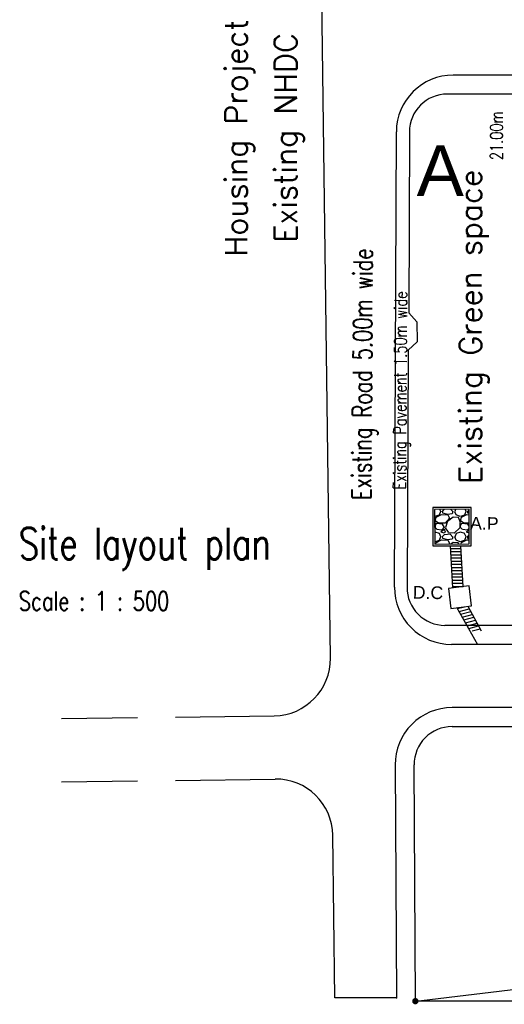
# Model space of a CAD drawing. Header units: millimetres. Extents: x 301 to 1479, y 491 to 1341.
# Tile 1 of 256: x 301 to 340, y 499 to 577. Entities that reach past the tile are written whole.
import ezdxf
from ezdxf.enums import TextEntityAlignment as Align

# ---------------------------------------------------------------- set-up
doc = ezdxf.new("R2010")
doc.units = ezdxf.units.MM
doc.header["$LTSCALE"] = 1.5
doc.header["$MEASUREMENT"] = 0
for name, color, linetype in [('BORDER', 5, 'Continuous'), ('boundary', 3, 'Continuous'), ('Ele', 8, 'Continuous'), ('ROAD', 8, 'Continuous'), ('TEXT', 7, 'Continuous')]:
    doc.layers.add(name, color=color, linetype=linetype)
doc.styles.add('Arial', font='arial.ttf', dxfattribs={"height": 2.5})
doc.styles.add('RS2', font='romans.shx', dxfattribs={"width": 0.75, "height": 1})
doc.styles.add('RS25', font='romans.shx', dxfattribs={"width": 0.75, "height": 1})
doc.styles.add('RS250', font='romans.shx', dxfattribs={"width": 0.75, "height": 10})
doc.styles.add('RS3', font='romans.shx', dxfattribs={"width": 0.75, "height": 1.5})
doc.styles.add('RS5', font='romans.shx', dxfattribs={"width": 0.75, "height": 2.5})
doc.styles.add('StyleArial', font='arial.ttf', dxfattribs={"height": 0.00125})
doc.dimstyles.new('BAM500', dxfattribs={"dimscale": 0.5, "dimtxt": 1, "dimasz": 1, "dimexe": 1, "dimexo": 1, "dimgap": 1, "dimtad": 1, "dimdec": 3, "dimzin": 0, "dimdsep": 46, "dimtxsty": 'RS25', "dimblk1": 'DOT', "dimblk2": 'DOT', "dimsah": 1, "dimcen": 3, "dimdle": 1.25, "dimse1": 1, "dimse2": 1, "dimclrd": 6, "dimclre": 6, "dimclrt": 7, "dimaunit": 1, "dimadec": 0, "dimazin": 0, "dimtfac": 0.75, "dimtdec": 3, "dimtmove": 0, "dimatfit": 3, "dimldrblk": 'DOT', "dimfxl": 1, "dimtvp": 1.5, "dimtolj": 1, "dimtzin": 0, "dimarcsym": 0})

# ---------------------------------------------------------------- blocks, each defined once
blk = doc.blocks.new('_DOT')
at = {"color": 0, "linetype": 'ByBlock'}
blk.add_line((-0.5, 0), (-1, 0), dxfattribs=at)
at = {"color": 0, "linetype": 'ByBlock', "const_width": 0.5}
blk.add_lwpolyline([(-0.25, 0, 1), (0.25, 0, 1)], format="xyb", close=True, dxfattribs=at)
blk = doc.blocks.new('*D7')
at = {"layer": 'BORDER', "color": 6, "lineweight": -2, "transparency": 16777216}
blk.add_line((333.01, 499.128), (492.912, 518.063), dxfattribs=at)
at = {"layer": 'DEFPOINTS', "color": 0, "transparency": 16777216}
for p in [(493.409, 518.122), (493.409, 518.122), (332.514, 499.069)]:
    blk.add_point(p, dxfattribs=at)
at = {"layer": 'BORDER', "color": 6, "lineweight": -2, "transparency": 16777216, "xscale": 0.5, "yscale": 0.5, "zscale": 0.5}
for p, rotation in [((493.409, 518.122), 6.753374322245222), ((332.514, 499.069), 186.7533743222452)]:
    blk.add_blockref('_DOT', p, dxfattribs=dict(at, rotation=rotation))
at = {"layer": 'BORDER', "color": 7, "transparency": 16777216, "insert": (412.844, 509.588), "char_height": 1, "attachment_point": 5, "rotation": 6.75337, "style": 'RS25'}
blk.add_mtext('\\A1;Built', dxfattribs=at)

msp = doc.modelspace()

# ---------------------------------------------------------------- hatches: boundary and pattern name
at = {"layer": 'Ele'}
h = msp.add_hatch(dxfattribs=at)
h.set_pattern_fill('GRAVEL', color=256, scale=2, style=0)
h.set_pattern_definition([(48.0128, (856.61654, 931.74764), (15.999996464, 18.000002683), [0.269072, -26.638176]), (4.9697, (856.796545, 931.94764), (-24.000002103, -1.999982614), [0.461736, -45.71185]), (312.5104, (857.25654, 931.98764), (-19.999981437, 22.000017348), [0.325576, -32.232064]), (87.2737, (858.03654, 932.48764), (-1.999992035, -40.00000059), [0.420476, -41.627116]), (112.8337, (858.05654, 932.90764), (10.000019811, -23.999992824), [0.41231, -40.818746]), (177.2737, (857.89654, 933.28764), (40.00000059, -1.999992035), [0.420476, -41.627116]), (217.6942, (857.476545, 933.30764), (26.000014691, 19.99998081), [0.556058, -55.049698]), (252.2553, (857.036545, 932.96764), (-14.000021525, -43.9999924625), [0.524976, -51.972642]), (301.4296, (856.87654, 932.46764), (16.000016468, -25.999990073), [0.4219, -41.768146]), (355.2364, (857.09654, 932.10764), (-22.000001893, 1.999983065), [0.481664, -23.601526]), (42.3974, (857.576545, 932.06764), (24.000014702, 21.999984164), [0.622896, -61.66675]), (318.8141, (856.05654, 932.50764), (14.000005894, -11.999994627), [0.212602, -21.047688]), (351.4692, (856.21654, 932.36764), (-25.99999657, 4.00001582), [0.404474, -40.043022]), (45, (856.6165, 932.3076), (2e-16, 2.0000006), [0.282842, -2.545584]), (23.1986, (856.75654, 932.06764), (-9.99999946, -4.00000265), [0.152316, -15.07923]), (111.8014, (856.89654, 932.12764), (1.99999982, -6.00000055), [0.215406, -10.554924]), (210.9638, (856.81654, 932.32764), (-5.99999604, -4.00000497), [0.349858, -11.312046]), (341.5651, (856.51654, 932.14764), (-4.00000087, 1.9999968), [0.252982, -6.071574]), (196.3895, (858.05654, 932.12764), (-20.000004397, -5.99998542), [0.3544, -35.08569]), (250.3462, (857.71654, 932.02764), (7.999990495, 22.00000427), [0.297322, -29.434816]), (113.1986, (856.51654, 931.74764), (4.00000265, -9.99999946), [0.30463, -14.926916]), (163.6105, (856.39654, 932.02764), (20.000004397, -5.99998542), [0.3544, -35.08569]), (159.444, (858.05654, 933.36764), (10.00000369, -3.99999199), [0.34176, -16.746248]), (114.7751, (857.73654, 933.48764), (9.999984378, -22.000006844), [0.286356, -28.349286]), (246.8014, (856.49654, 933.74764), (-4.00000265, -9.99999946), [0.30463, -14.926916]), (197.354, (856.37654, 933.46764), (26.000004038, 7.999989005), [0.335262, -33.190848]), (249.444, (857.47654, 933.74764), (3.99999199, 10.00000369), [0.17088, -16.917128]), (281.3099, (856.61654, 933.74764), (1.99999526, -8.0000015), [0.10198, -10.096058]), (345.9638, (856.63654, 933.64764), (-6.0000011, 1.9999961), [0.41231, -7.8339]), (6.009, (857.03654, 933.54764), (-19.999999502, -1.999998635), [0.3821, -37.827846]), (123.6901, (856.81654, 932.50764), (2.00000267, -3.9999991), [0.288444, -6.922658]), (173.1572, (856.656545, 932.74764), (-33.999998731, 4.000015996), [0.503588, -49.855126]), (240.9454, (856.15654, 932.80764), (8.000000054, 14.00000077), [0.205912, -20.385348]), (270, (856.0565, 932.6276), (2, -2), [0.12, -1.88]), (300.2564, (857.07654, 933.48764), (-7.999989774, 14.000004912), [0.277848, -27.50704]), (228.0128, (857.21654, 933.24764), (-15.999996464, -18.000002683), [0.538144, -26.369104]), (180, (856.8565, 932.8476), (-2, -2), [0.52, -1.48]), (145.3048, (856.33654, 932.84764), (19.999988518, -14.00001722), [0.316228, -31.306548]), (74.0546, (856.07654, 933.02764), (1.99999978, 8.00000025), [0.291204, -14.269016]), (27.646, (856.156545, 933.30764), (37.999991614, 20.000015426), [0.47413, -46.938948]), (355.4261, (856.576545, 933.52764), (26.000001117, -1.999989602), [0.501598, -49.658148])])
h.paths.add_polyline_path([(334.0475, 535.2004), (336.7775, 535.2076), (336.7703, 537.9442), (334.0403, 537.937)])
at = {"layer": 'Ele', "linetype": 'Continuous'}
h = msp.add_hatch(dxfattribs=at)
h.set_pattern_fill('ANSI31', color=256, scale=2, angle=135, style=0)
h.set_pattern_definition([(360, (400.20032, 635.85623), (6e-17, 0.25), [])])
h.paths.add_polyline_path([(335.491, 531.7374), (336.2852, 531.8361), (336.1011, 535.0558), (335.3014, 535.0537)])
h = msp.add_hatch(dxfattribs=at)
h.set_pattern_fill('ANSI31', color=256, scale=2, angle=150, style=0)
h.set_pattern_definition([(15, (400.20032, 635.85623), (-0.06470476, 0.24148146), [])])
h.paths.add_polyline_path([(336.8379, 528.3383), (337.73, 528.3381), (336.6628, 530.2792), (335.7968, 530.1716)])

# ---------------------------------------------------------------- linework, layer by layer
at = {"layer": 'boundary'}
msp.add_line((493.1485, 499.069), (332.5136, 499.069), dxfattribs=at)
at = {"layer": 'Ele', "linetype": 'Continuous'}
for p, q in [((335.491, 531.7374), (335.3014, 535.0537)), ((336.2852, 531.8361), (336.1011, 535.0558))]:
    msp.add_line(p, q, dxfattribs=at)
for points in [[(333.8979, 535.05), (336.9279, 535.058), (336.9199, 538.0946), (333.8899, 538.0866), (333.8979, 535.05)], [(335.3235, 530.1128), (336.9547, 530.3155), (336.7585, 531.8949), (335.1272, 531.6922), (335.3235, 530.1128)], [(337.4643, 527.2351), (335.7968, 530.1716)], [(336.6604, 530.2984), (337.73, 528.3381)], [(336.6628, 530.2792), (337.73, 528.3381)]]:
    msp.add_lwpolyline(points, dxfattribs=at)
msp.add_lwpolyline([(334.0475, 535.2004), (336.7775, 535.2076), (336.7703, 537.9442), (334.0403, 537.937)], close=True, dxfattribs=at)
at = {"layer": 'ROAD'}
for p, q in [((325.8012, 526.1832), (324.982, 588.6779)), ((489.8337, 572.269), (335.5118, 572.269)), ((489.8337, 570.769), (335.0411, 570.769)), ((330.865, 531.7874), (331.0119, 567.7874)), ((332.0411, 567.7774), (332.0008, 553.4634)), ((332.0008, 553.4634), (332.6331, 552.7561)), ((332.6331, 552.7561), (332.6579, 551.1901)), ((332.6579, 551.1901), (331.9365, 550.53)), ((331.9365, 550.53), (331.8553, 531.782)), ((489.9814, 528.769), (334.8552, 528.769)), ((489.9814, 527.269), (335.365, 527.269)), ((490.063, 522.269), (335.414, 522.269)), ((304.5438, 521.4042), (310.5437, 521.4829)), ((313.5437, 521.5222), (321.3605, 521.6246)), ((335.414, 520.769), (490.4295, 520.769)), ((330.9141, 517.745), (331.0122, 499.3312)), ((332.5136, 499.069), (332.4141, 517.753)), ((304.5463, 516.4038), (310.5463, 516.4825)), ((313.5462, 516.5218), (321.4261, 516.6251)), ((326.1531, 499.3287), (325.9846, 512.1844)), ((331.0122, 499.3312), (326.1531, 499.3287))]:
    msp.add_line(p, q, dxfattribs=at)
for centre, radius, start, end in [((335.5118, 567.769), 4.5, 90, 179.766256), ((335.0411, 567.769), 3, 90, 179.838935), ((335.365, 531.769), 4.5, 179.766256, 270), ((334.8552, 531.769), 3, 179.751622, 270), ((321.3016, 526.1243), 4.5, 270.750936, 0.750936), ((335.414, 517.769), 4.5, 90, 180.305315), ((335.414, 517.769), 3, 90, 180.305315), ((321.485, 512.1255), 4.5, 0.750936, 90.750936)]:
    msp.add_arc(centre, radius, start, end, dxfattribs=at)
at = {"layer": 'ROAD', "linetype": 'Continuous'}
msp.add_point((331.0122, 499.3312), dxfattribs=at)

# ---------------------------------------------------------------- texts
at = {"layer": 'TEXT', "style": 'RS250'}
for s, p in [('Housing Project', (318.5964, 567.3023)), ('Existing NHDC', (322.5046, 567.3023))]:
    msp.add_text(s, height=1.75, rotation=90, dxfattribs=at).set_placement(p, align=Align.MIDDLE)
at = {"layer": 'TEXT', "style": 'RS2', "width": 0.75}
for s, rotation, p in [('21.00m', 89.94887, (339.4275, 565.5519)), ('Existing Pavement 1.50m wide', 89.640359, (331.7704, 539.512))]:
    msp.add_text(s, height=1, rotation=rotation, dxfattribs=at).set_placement(p)
at = {"layer": 'TEXT', "linetype": 'Continuous', "style": 'StyleArial'}
msp.add_text('A', height=4, dxfattribs=at).set_placement((334.4817, 564.7177), align=Align.MIDDLE_CENTER)
at = {"layer": 'TEXT', "style": 'RS250'}
msp.add_text('Existing Green space', height=1.75, rotation=90, dxfattribs=at).set_placement((337.7483, 539.9586))
at = {"layer": 'TEXT', "linetype": 'Continuous', "style": 'RS3', "width": 0.75}
msp.add_text('Existing Road 5.00m wide ', height=1.5, rotation=89.629924, dxfattribs=at).set_placement((328.3275, 549.0081), align=Align.MIDDLE_CENTER)
at = {"layer": 'TEXT', "linetype": 'Continuous', "width": 0.75}
for s, height, style, p in [('Site layout plan', 2.5, 'RS5', (301.1542, 533.9899)), ('Scale : 1 : 500', 1.5, 'RS3', (301.1542, 529.9422))]:
    msp.add_text(s, height=height, dxfattribs=dict(at, style=style)).set_placement(p)
at = {"layer": 'TEXT', "color": 255, "ltscale": 50, "char_height": 1, "width": 17.139336, "attachment_point": 9, "rotation": 358.841857, "style": 'Arial'}
for s, insert in [('{\\C0;A.P}', (339.0887, 536.3107)), ('{\\C0;D.C}', (334.7076, 530.8273))]:
    msp.add_mtext(s, dxfattribs=dict(at, insert=insert))

# ---------------------------------------------------------------- dimensions: what is measured, and where the dimension line sits
at = {"layer": 'BORDER'}
dim = msp.add_aligned_dim(p1=(332.5136, 499.069), p2=(493.4086, 518.1218), distance=0, text='Built', dimstyle='BAM500', dxfattribs=at)
dim.commit()
dim.dimension.update_dxf_attribs({"geometry": '*D7', "text_midpoint": (412.8435, 509.5885)})

doc.saveas('drawing.dxf')
